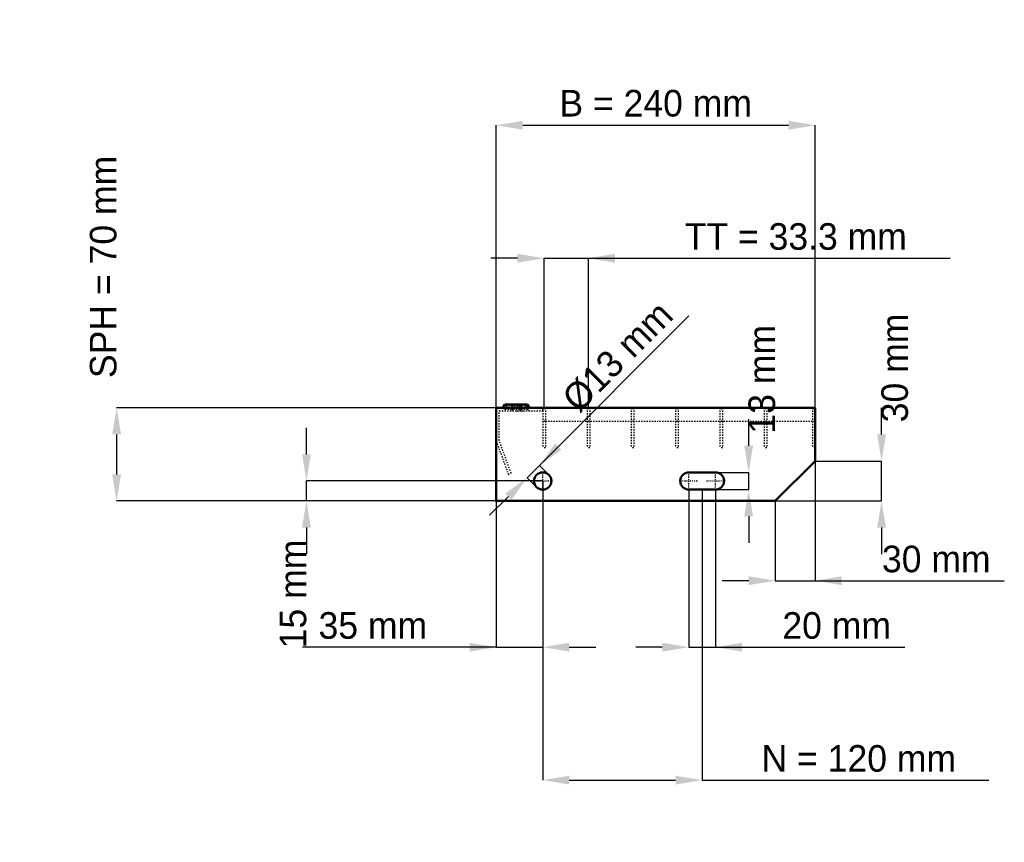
# Model space of a CAD drawing. Header units: millimetres. Extents: x -359 to 382, y -257 to 362.
import ezdxf

# ---------------------------------------------------------------- set-up
doc = ezdxf.new("R2010")
doc.units = ezdxf.units.MM
doc.linetypes.add('Center', pattern=[1.5, 0.45, -0.5, 0.05, -0.5])
doc.linetypes.add('Dashed', pattern=[2, 1, -1])
for name, color, linetype, lineweight in [('2d ConnectionPoints', 7, 'Continuous', 50), ('AM_0', 7, 'Continuous', 50), ('AM_5', 3, 'Continuous', 25), ('AM_7', 7, 'Center', 25), ('AM_9', 6, 'Dashed', 25)]:
    doc.layers.add(name, color=color, linetype=linetype, lineweight=lineweight)
doc.dimstyles.new('ISO-25', dxfattribs={"dimtxt": 2.5, "dimasz": 2.5, "dimexe": 1.25, "dimexo": 0.625, "dimtad": 1, "dimtxsty": 'Standard', "dimcen": 2.5, "dimadec": 0, "dimazin": 0, "dimtfac": 1, "dimtmove": 0, "dimatfit": 3, "dimfxl": 1, "dimarcsym": 0})

# ---------------------------------------------------------------- blocks, each defined once
blk = doc.blocks.new('1_240_2_33_33_7_VERTICAL_0_in_L10002349PX4223033112350_0')
at = {"layer": 'AM_9'}
blk.add_line((35, 60), (240, 60), dxfattribs=at)
blk = doc.blocks.new('2_1000_350_11_11_2_7_3_FRONT_0_in_L10002349PX4223033112350_0')
at = {"layer": 'AM_0'}
for p, q in [((6.43, 72.46), (5.01, 70)), ((6.43, 72.46), (23.57, 72.46)), ((18.99, 70), (17.57, 72.46)), ((24.99, 70), (23.57, 72.46))]:
    blk.add_line(p, q, dxfattribs=at)
at = {"layer": 'AM_7'}
for p, q in [((12, 73), (12, 67.5)), ((18, 73), (18, 67.5))]:
    blk.add_line(p, q, dxfattribs=at)
at = {"layer": 'AM_9'}
for p, q in [((2.25, 45.4), (2.25, 67.75)), ((2.25, 67.75), (35, 67.75)), ((7.89, 71.62), (6.3, 68.87)), ((23.7, 68.87), (6.3, 68.87)), ((6.43, 72.46), (7.89, 71.62)), ((22.11, 71.62), (7.89, 71.62)), ((12.43, 72.46), (11.01, 70)), ((13.89, 71.62), (12.3, 68.87)), ((12.43, 72.46), (13.89, 71.62)), ((16.11, 71.62), (17.57, 72.46)), ((17.7, 68.87), (16.11, 71.62)), ((19.28, 67.81), (21.08, 67.75)), ((22.11, 71.62), (23.57, 72.46)), ((23.7, 68.87), (22.11, 71.62)), ((35, 67.75), (35, 70)), ((0, 45), (9.1, 20)), ((11.21, 20.77), (2.25, 45.4)), ((9.1, 20), (11.21, 20.77))]:
    blk.add_line(p, q, dxfattribs=at)
blk.add_lwpolyline([(14.92, 67.75), (16.46, 67.8), (18, 67.84), (19.28, 67.81)], dxfattribs=at)
for centre, start, end in [((4.35, 70), 270, 330), ((10.35, 70), 270, 330), ((19.65, 70), 210, 270), ((25.65, 70), 210, 270)]:
    blk.add_arc(centre, 2.25, start, end, dxfattribs=at)
blk = doc.blocks.new('3_1000_0_30_11_11_2_3_HORIZONTAL_1_0_in_L10002349PX4223033112350_0')
at = {"layer": 'AM_9'}
for p, q in [((238, 70), (238, 40)), ((240, 60), (238, 60)), ((240, 40), (238, 40))]:
    blk.add_line(p, q, dxfattribs=at)
blk = doc.blocks.new('4_1000_0_30_11_11_2_3_HORIZONTAL_2_0_in_L10002349PX4223033112350_0')
at = {"layer": 'AM_9'}
for p, q in [((201.65, 70), (201.65, 40)), ((203.65, 70), (203.65, 40)), ((203.65, 60), (201.65, 60)), ((203.65, 40), (201.65, 40))]:
    blk.add_line(p, q, dxfattribs=at)
blk = doc.blocks.new('5_1000_0_30_11_11_2_3_HORIZONTAL_3_0_in_L10002349PX4223033112350_0')
at = {"layer": 'AM_9'}
for p, q in [((168.32, 70), (168.32, 40)), ((170.32, 70), (170.32, 40)), ((170.32, 60), (168.32, 60)), ((170.32, 40), (168.32, 40))]:
    blk.add_line(p, q, dxfattribs=at)
blk = doc.blocks.new('6_1000_0_30_11_11_2_3_HORIZONTAL_4_0_in_L10002349PX4223033112350_0')
at = {"layer": 'AM_9'}
for p, q in [((134.99, 70), (134.99, 40)), ((136.99, 70), (136.99, 40)), ((136.99, 60), (134.99, 60)), ((136.99, 40), (134.99, 40))]:
    blk.add_line(p, q, dxfattribs=at)
blk = doc.blocks.new('7_1000_0_30_11_11_2_3_HORIZONTAL_5_0_in_L10002349PX4223033112350_0')
at = {"layer": 'AM_9'}
for p, q in [((101.66, 70), (101.66, 40)), ((103.66, 70), (103.66, 40)), ((103.66, 60), (101.66, 60)), ((103.66, 40), (101.66, 40))]:
    blk.add_line(p, q, dxfattribs=at)
blk = doc.blocks.new('8_1000_0_30_11_11_2_3_HORIZONTAL_6_0_in_L10002349PX4223033112350_0')
at = {"layer": 'AM_9'}
for p, q in [((68.33, 70), (68.33, 40)), ((70.33, 70), (70.33, 40)), ((70.33, 60), (68.33, 60)), ((70.33, 40), (68.33, 40))]:
    blk.add_line(p, q, dxfattribs=at)
blk = doc.blocks.new('9_1000_0_30_11_11_2_3_HORIZONTAL_7_0_in_L10002349PX4223033112350_0')
at = {"layer": 'AM_9'}
for p, q in [((35, 70), (35, 40)), ((37, 70), (37, 40)), ((37, 60), (35, 60)), ((37, 40), (35, 40))]:
    blk.add_line(p, q, dxfattribs=at)
blk = doc.blocks.new('10_240_1000_350_2_33_33_7_70_3_LEFT_0_in_L10002349PX4223033112350_0')
at = {"layer": 'AM_0'}
for p, q in [((240, 70), (0, 70)), ((0, 70), (0, 0)), ((240, 30), (240, 70)), ((210, 0), (240, 30)), ((165, 21.5), (145, 21.5)), ((145, 8.5), (165, 8.5)), ((0, 0), (210, 0))]:
    blk.add_line(p, q, dxfattribs=at)
blk.add_circle((35, 15), 6.5, dxfattribs=at)
for centre, start, end in [((145, 15), 90, 270), ((165, 15), 270, 90)]:
    blk.add_arc(centre, 6.5, start, end, dxfattribs=at)
at = {"layer": 'AM_7'}
for p, q in [((28.175, 15), (41.825, 15)), ((35, 8.175), (35, 21.825)), ((138.175, 15), (151.825, 15)), ((145, 8.175), (145, 21.825)), ((158.175, 15), (171.825, 15)), ((165, 8.175), (165, 21.825))]:
    blk.add_line(p, q, dxfattribs=at)
blk = doc.blocks.new('*D11')
at = {"layer": 'AM_5', "color": 0, "lineweight": -2}
for p, q in [((0, 70), (0, 282.54)), ((20, 282.54), (220, 282.54)), ((240, 70), (240, 282.54))]:
    blk.add_line(p, q, dxfattribs=at)
at = {"layer": 'AM_5', "color": 0}
for points in [[(20, 285.88), (20, 279.21), (0, 282.54)], [(220, 279.21), (220, 285.88), (240, 282.54)]]:
    blk.add_solid(points, dxfattribs=at)
at = {"layer": 'Defpoints', "color": 0}
for p in [(240, 282.54), (0, 70), (240, 70)]:
    blk.add_point(p, dxfattribs=at)
at = {"layer": 'AM_5', "color": 0, "insert": (120, 298.98), "char_height": 20, "attachment_point": 5}
blk.add_mtext('B = 240 mm', dxfattribs=at)
blk = doc.blocks.new('*D12')
at = {"layer": 'AM_5', "color": 0, "lineweight": -2}
for p, q in [((16, 182.54), (-4, 182.54)), ((36, 70), (36, 182.54)), ((36, 182.54), (69.33, 182.54)), ((69.33, 70), (69.33, 182.54)), ((69.33, 182.54), (341.56, 182.54)), ((89.33, 182.54), (109.33, 182.54))]:
    blk.add_line(p, q, dxfattribs=at)
at = {"layer": 'AM_5', "color": 0}
for points in [[(16, 179.21), (16, 185.88), (36, 182.54)], [(89.33, 185.88), (89.33, 179.21), (69.33, 182.54)]]:
    blk.add_solid(points, dxfattribs=at)
at = {"layer": 'Defpoints', "color": 0}
for p in [(69.33, 182.54), (36, 70), (69.33, 70)]:
    blk.add_point(p, dxfattribs=at)
at = {"layer": 'AM_5', "color": 0, "insert": (225.45, 198.75), "char_height": 20, "attachment_point": 5}
blk.add_mtext('TT = 33.3 mm', dxfattribs=at)
blk = doc.blocks.new('*D13')
at = {"layer": 'AM_5', "color": 0, "lineweight": -2}
for p, q in [((0, 70), (-285.71, 70)), ((-285.71, 50), (-285.71, 20)), ((0, 0), (-285.71, 0))]:
    blk.add_line(p, q, dxfattribs=at)
at = {"layer": 'AM_5', "color": 0}
for points in [[(-282.38, 50), (-289.05, 50), (-285.71, 70)], [(-289.05, 20), (-282.38, 20), (-285.71, 0)]]:
    blk.add_solid(points, dxfattribs=at)
at = {"layer": 'Defpoints', "color": 0}
for p in [(0, 70), (-285.71, 0), (0, 0)]:
    blk.add_point(p, dxfattribs=at)
at = {"layer": 'AM_5', "color": 0, "insert": (-295.71, 176), "char_height": 20, "attachment_point": 5, "rotation": 90}
blk.add_mtext('SPH = 70 mm', dxfattribs=at)
blk = doc.blocks.new('*D14')
at = {"layer": 'AM_5', "color": 0, "lineweight": -2}
for p, q in [((-142.86, 35), (-142.86, 55)), ((35, 15), (-142.86, 15)), ((-142.86, 0), (-142.86, 15)), ((0, 0), (-142.86, 0)), ((-142.86, -20), (-142.86, -40))]:
    blk.add_line(p, q, dxfattribs=at)
at = {"layer": 'AM_5', "color": 0}
for points in [[(-146.19, 35), (-139.52, 35), (-142.86, 15)], [(-139.52, -20), (-146.19, -20), (-142.86, 0)]]:
    blk.add_solid(points, dxfattribs=at)
at = {"layer": 'Defpoints', "color": 0}
for p in [(-142.86, 15), (35, 15), (0, 0)]:
    blk.add_point(p, dxfattribs=at)
at = {"layer": 'AM_5', "color": 0, "insert": (-152.86, -70), "char_height": 20, "attachment_point": 5, "rotation": 90}
blk.add_mtext('15 mm', dxfattribs=at)
blk = doc.blocks.new('*D15')
at = {"layer": 'AM_5', "color": 0, "lineweight": -2}
for p, q in [((35, 15), (35, -110)), ((0, 0), (0, -110)), ((0, -110), (-145.72, -110)), ((-20, -110), (-40, -110)), ((0, -110), (35, -110)), ((55, -110), (75, -110))]:
    blk.add_line(p, q, dxfattribs=at)
at = {"layer": 'AM_5', "color": 0}
for points in [[(-20, -113.33), (-20, -106.67), (0, -110)], [(55, -106.67), (55, -113.33), (35, -110)]]:
    blk.add_solid(points, dxfattribs=at)
at = {"layer": 'Defpoints', "color": 0}
for p in [(35, 15), (0, 0), (35, -110)]:
    blk.add_point(p, dxfattribs=at)
at = {"layer": 'AM_5', "color": 0, "insert": (-92.86, -93.79), "char_height": 20, "attachment_point": 5}
blk.add_mtext('35 mm', dxfattribs=at)
blk = doc.blocks.new('*D16')
at = {"layer": 'AM_5', "color": 0, "lineweight": -2}
for p, q in [((145, 8.5), (145, -110)), ((165, 8.5), (165, -110)), ((125, -110), (105, -110)), ((145, -110), (165, -110)), ((165, -110), (307.45, -110)), ((185, -110), (205, -110))]:
    blk.add_line(p, q, dxfattribs=at)
at = {"layer": 'AM_5', "color": 0}
for points in [[(125, -113.33), (125, -106.67), (145, -110)], [(185, -106.67), (185, -113.33), (165, -110)]]:
    blk.add_solid(points, dxfattribs=at)
at = {"layer": 'Defpoints', "color": 0}
for p in [(145, 8.5), (165, 8.5), (165, -110)]:
    blk.add_point(p, dxfattribs=at)
at = {"layer": 'AM_5', "color": 0, "insert": (256.23, -93.79), "char_height": 20, "attachment_point": 5}
blk.add_mtext('20 mm', dxfattribs=at)
blk = doc.blocks.new('*D17')
at = {"layer": 'AM_5', "color": 0, "lineweight": -2}
for p, q in [((190, 41.5), (190, 61.5)), ((165, 21.5), (190, 21.5)), ((190, 8.5), (190, 21.5)), ((165, 8.5), (190, 8.5)), ((190, -11.5), (190, -31.5))]:
    blk.add_line(p, q, dxfattribs=at)
at = {"layer": 'AM_5', "color": 0}
for points in [[(186.67, 41.5), (193.33, 41.5), (190, 21.5)], [(193.33, -11.5), (186.67, -11.5), (190, 8.5)]]:
    blk.add_solid(points, dxfattribs=at)
at = {"layer": 'Defpoints', "color": 0}
for p in [(165, 21.5), (190, 21.5), (165, 8.5)]:
    blk.add_point(p, dxfattribs=at)
at = {"layer": 'AM_5', "color": 0, "insert": (200, 91.5), "char_height": 20, "attachment_point": 5, "rotation": 90}
blk.add_mtext('13 mm', dxfattribs=at)
blk = doc.blocks.new('*D18')
at = {"layer": 'AM_5', "color": 0, "lineweight": -2}
for p, q in [((290, 50), (290, 70)), ((240, 30), (290, 30)), ((290, 0), (290, 30)), ((210, 0), (290, 0)), ((290, -20), (290, -40))]:
    blk.add_line(p, q, dxfattribs=at)
at = {"layer": 'AM_5', "color": 0}
for points in [[(286.67, 50), (293.33, 50), (290, 30)], [(293.33, -20), (286.67, -20), (290, 0)]]:
    blk.add_solid(points, dxfattribs=at)
at = {"layer": 'Defpoints', "color": 0}
for p in [(240, 30), (290, 30), (210, 0)]:
    blk.add_point(p, dxfattribs=at)
at = {"layer": 'AM_5', "color": 0, "insert": (300, 100), "char_height": 20, "attachment_point": 5, "rotation": 90}
blk.add_mtext('30 mm', dxfattribs=at)
blk = doc.blocks.new('*D19')
at = {"layer": 'AM_5', "color": 0, "lineweight": -2}
for p, q in [((240, 30), (240, -60)), ((210, 0), (210, -60)), ((190, -60), (170, -60)), ((210, -60), (240, -60)), ((240, -60), (382.4, -60)), ((260, -60), (280, -60))]:
    blk.add_line(p, q, dxfattribs=at)
at = {"layer": 'AM_5', "color": 0}
for points in [[(190, -63.33), (190, -56.67), (210, -60)], [(260, -56.67), (260, -63.33), (240, -60)]]:
    blk.add_solid(points, dxfattribs=at)
at = {"layer": 'Defpoints', "color": 0}
for p in [(240, 30), (210, 0), (240, -60)]:
    blk.add_point(p, dxfattribs=at)
at = {"layer": 'AM_5', "color": 0, "insert": (331.2, -43.79), "char_height": 20, "attachment_point": 5}
blk.add_mtext('30 mm', dxfattribs=at)
blk = doc.blocks.new('*D20')
at = {"layer": 'AM_5', "color": 0, "lineweight": -2}
for p, q in [((35, 15), (35, -210)), ((155, 8.5), (155, -210)), ((55, -210), (135, -210)), ((155, -210), (370.8, -210))]:
    blk.add_line(p, q, dxfattribs=at)
at = {"layer": 'AM_5', "color": 0}
for points in [[(55, -206.67), (55, -213.33), (35, -210)], [(135, -213.33), (135, -206.67), (155, -210)]]:
    blk.add_solid(points, dxfattribs=at)
at = {"layer": 'Defpoints', "color": 0}
for p in [(35, 15), (155, 8.5), (155, -210)]:
    blk.add_point(p, dxfattribs=at)
at = {"layer": 'AM_5', "color": 0, "insert": (272.9, -193.79), "char_height": 20, "attachment_point": 5}
blk.add_mtext('N = 120 mm', dxfattribs=at)
blk = doc.blocks.new('*D21')
at = {"layer": 'AM_5', "color": 0, "lineweight": -2}
for p, q in [((32.53, 26.67), (145.04, 139.18)), ((46.67, 40.81), (60.81, 54.95)), ((23.33, 17.47), (32.53, 26.67)), ((39.6, 19.6), (32.53, 26.67)), ((30.4, 10.4), (23.33, 17.47)), ((9.19, 3.33), (-4.95, -10.81))]:
    blk.add_line(p, q, dxfattribs=at)
at = {"layer": 'AM_5', "color": 0}
for points in [[(44.31, 43.17), (49.02, 38.45), (32.53, 26.67)], [(11.55, 0.98), (6.83, 5.69), (23.33, 17.47)]]:
    blk.add_solid(points, dxfattribs=at)
at = {"layer": 'Defpoints', "color": 0}
for p in [(32.53, 26.67), (39.6, 19.6), (30.4, 10.4)]:
    blk.add_point(p, dxfattribs=at)
at = {"layer": 'AM_5', "color": 0, "insert": (91.46, 108.53), "char_height": 20, "attachment_point": 5, "rotation": 45}
blk.add_mtext('Ø13 mm', dxfattribs=at)

msp = doc.modelspace()

# ---------------------------------------------------------------- linework, layer by layer
at = {"layer": '2d ConnectionPoints'}
for p in [(0, 70), (0, 70), (0, 70), (0, 70), (0, 70), (0, 70), (35, 70), (36, 70), (36, 70), (69.33, 70), (69.33, 70), (102.66, 70), (102.66, 70), (135.99, 70), (135.99, 70), (169.32, 70), (169.32, 70), (202.65, 70), (202.65, 70), (239, 70), (0, 0), (0, 0)]:
    msp.add_point(p, dxfattribs=at)

# ---------------------------------------------------------------- block references
for name in ['2_1000_350_11_11_2_7_3_FRONT_0_in_L10002349PX4223033112350_0', '10_240_1000_350_2_33_33_7_70_3_LEFT_0_in_L10002349PX4223033112350_0', '9_1000_0_30_11_11_2_3_HORIZONTAL_7_0_in_L10002349PX4223033112350_0', '8_1000_0_30_11_11_2_3_HORIZONTAL_6_0_in_L10002349PX4223033112350_0', '7_1000_0_30_11_11_2_3_HORIZONTAL_5_0_in_L10002349PX4223033112350_0', '6_1000_0_30_11_11_2_3_HORIZONTAL_4_0_in_L10002349PX4223033112350_0', '5_1000_0_30_11_11_2_3_HORIZONTAL_3_0_in_L10002349PX4223033112350_0', '4_1000_0_30_11_11_2_3_HORIZONTAL_2_0_in_L10002349PX4223033112350_0', '3_1000_0_30_11_11_2_3_HORIZONTAL_1_0_in_L10002349PX4223033112350_0', '1_240_2_33_33_7_VERTICAL_0_in_L10002349PX4223033112350_0']:
    msp.add_blockref(name, (0, 0))

# ---------------------------------------------------------------- dimensions: what is measured, and where the dimension line sits
at = {"layer": 'AM_5'}
for base, p1, p2, text, picture, middle in [((240, 282.544), (0, 70), (240, 70), 'B = 240 mm', '*D11', (120, 282.544)), ((69.33, 182.544), (36, 70), (69.33, 70), 'TT = 33.3 mm', '*D12', (225.445, 182.544)), ((240, -60), (210, 0), (240, 30), '30 mm', '*D19', (331.2, -60)), ((35, -110), (0, 0), (35, 15), '35 mm', '*D15', (-92.861, -110)), ((155, -210), (35, 15), (155, 8.5), 'N = 120 mm', '*D20', (272.898, -210)), ((165, -110), (145, 8.5), (165, 8.5), '20 mm', '*D16', (256.227, -110))]:
    dim = msp.add_linear_dim(base=base, p1=p1, p2=p2, text=text, dimstyle='ISO-25', override={"dimtxt": 20, "dimasz": 20, "dimexe": 0, "dimexo": 0, "dimgap": 6}, dxfattribs=at)
    dim.commit()
    dim.dimension.update_dxf_attribs({"geometry": picture, "text_midpoint": middle, "dimtype": 160})
for base, p1, p2, text, picture, middle in [((-285.714, 0), (0, 70), (0, 0), 'SPH = 70 mm', '*D13', (-295.714, 176)), ((290, 30), (210, 0), (240, 30), '30 mm', '*D18', (300, 100)), ((190, 21.5), (165, 8.5), (165, 21.5), '13 mm', '*D17', (200, 91.5)), ((-142.857, 15), (0, 0), (35, 15), '15 mm', '*D14', (-152.857, -70))]:
    dim = msp.add_linear_dim(base=base, p1=p1, p2=p2, angle=90, text=text, dimstyle='ISO-25', override={"dimtxt": 20, "dimasz": 20, "dimexe": 0, "dimexo": 0, "dimgap": 6}, dxfattribs=at)
    dim.commit()
    dim.dimension.update_dxf_attribs({"geometry": picture, "text_midpoint": middle, "dimtype": 160, "text_rotation": 90})
dim = msp.add_linear_dim(base=(32.525, 26.667), p1=(30.404, 10.404), p2=(39.596, 19.596), angle=45, text='Ø13 mm', dimstyle='ISO-25', override={"dimtxt": 20, "dimasz": 20, "dimexe": 0, "dimexo": 0, "dimgap": 6}, dxfattribs=at)
dim.commit()
dim.dimension.update_dxf_attribs({"geometry": '*D21', "text_midpoint": (102.924, 97.066), "dimtype": 161})

doc.saveas('drawing.dxf')
